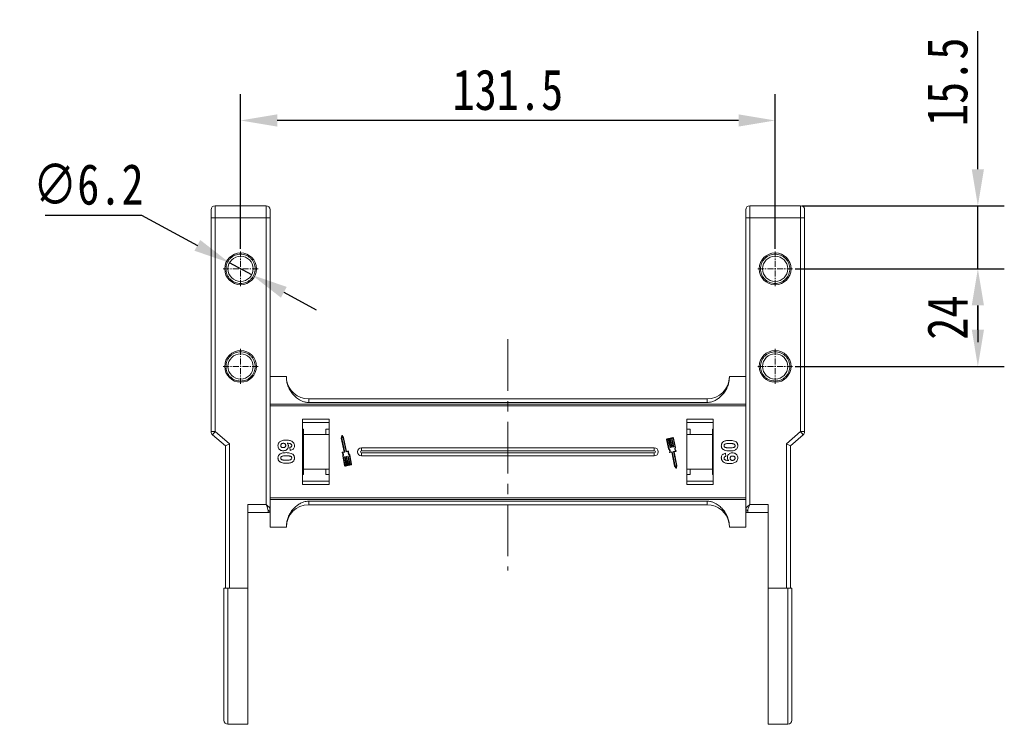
# Model space of a CAD drawing. Header units: millimetres. Extents: x 506 to 1981, y 649 to 1682.
# Tile 13 of 86: x 640 to 882, y 1206 to 1379. Entities that reach past the tile are written whole.
import ezdxf

# ---------------------------------------------------------------- set-up
doc = ezdxf.new("R2010")
doc.units = ezdxf.units.MM
doc.linetypes.add('CENTER', pattern=[0.6, 0.375, -0.075, 0.075, -0.075])
doc.linetypes.add('CENTERX2', pattern=[20.32, 12.7, -2.54, 2.54, -2.54])
doc.styles.get("Standard").update_dxf_attribs({"font": '仿宋_GB2312.ttf', "width": 0.8})
doc.dimstyles.new('ISO-45.1', dxfattribs={"dimtxt": 10, "dimasz": 9, "dimexe": 6.5, "dimexo": 0.625, "dimgap": 2.5, "dimtad": 1, "dimtoh": 1, "dimdsep": 46, "dimtxsty": 'Standard', "dimcen": 2.5, "dimadec": 0, "dimazin": 0, "dimtfac": 1, "dimtmove": 0, "dimatfit": 3, "dimfxl": 0, "dimarcsym": 0})
doc.dimstyles.new('副本 ISO-45.1', dxfattribs={"dimtxt": 10, "dimasz": 9, "dimexe": 6.5, "dimexo": 0.625, "dimgap": 2.5, "dimtad": 1, "dimdsep": 46, "dimtxsty": 'Standard', "dimcen": 2.5, "dimadec": 0, "dimazin": 0, "dimtfac": 1, "dimtmove": 0, "dimatfit": 3, "dimfxl": 0, "dimarcsym": 0})

# ---------------------------------------------------------------- blocks, each defined once
blk = doc.blocks.new('*D2715')
at = {"color": 0, "lineweight": -2}
for p, q in [((830.34, 1317.69), (881.78, 1317.69)), ((875.28, 1302.69), (875.28, 1308.69)), ((830.34, 1293.69), (881.78, 1293.69))]:
    blk.add_line(p, q, dxfattribs=at)
at = {"color": 0, "lineweight": 9}
for points in [[(873.78, 1308.69), (876.78, 1308.69), (875.28, 1317.69)], [(873.78, 1302.69), (876.78, 1302.69), (875.28, 1293.69)]]:
    blk.add_solid(points, dxfattribs=at)
at = {"layer": 'Defpoints', "color": 0, "lineweight": 9}
for p in [(829.71, 1317.69), (875.28, 1317.69), (829.71, 1293.69)]:
    blk.add_point(p, dxfattribs=at)
at = {"color": 0, "lineweight": 9, "insert": (867.78, 1305.69), "char_height": 10, "attachment_point": 5, "rotation": 90}
blk.add_mtext('24', dxfattribs=at)
blk = doc.blocks.new('*D2716')
at = {"color": 0, "lineweight": -2}
for p, q in [((875.28, 1342.19), (875.28, 1376.17)), ((831.98, 1333.19), (881.78, 1333.19)), ((875.28, 1317.69), (875.28, 1333.19)), ((830.34, 1317.69), (881.78, 1317.69)), ((875.28, 1308.69), (875.28, 1299.69))]:
    blk.add_line(p, q, dxfattribs=at)
at = {"color": 0, "lineweight": 9}
for points in [[(873.78, 1342.19), (876.78, 1342.19), (875.28, 1333.19)], [(873.78, 1308.69), (876.78, 1308.69), (875.28, 1317.69)]]:
    blk.add_solid(points, dxfattribs=at)
at = {"layer": 'Defpoints', "color": 0, "lineweight": 9}
for p in [(831.35, 1333.19), (875.28, 1333.19), (829.71, 1317.69)]:
    blk.add_point(p, dxfattribs=at)
at = {"color": 0, "lineweight": 9, "insert": (867.78, 1363.68), "char_height": 10, "attachment_point": 5, "rotation": 90}
blk.add_mtext('15.5', dxfattribs=at)
blk = doc.blocks.new('*D2717')
at = {"color": 0, "lineweight": -2}
for p, q in [((693.92, 1322.6), (693.92, 1360.67)), ((825.42, 1322.6), (825.42, 1360.67)), ((816.42, 1354.17), (702.92, 1354.17))]:
    blk.add_line(p, q, dxfattribs=at)
at = {"color": 0, "lineweight": 9}
for points in [[(702.92, 1355.67), (702.92, 1352.67), (693.92, 1354.17)], [(816.42, 1355.67), (816.42, 1352.67), (825.42, 1354.17)]]:
    blk.add_solid(points, dxfattribs=at)
at = {"layer": 'Defpoints', "color": 0, "lineweight": 9}
for p in [(693.92, 1354.17), (693.92, 1321.98), (825.42, 1321.98)]:
    blk.add_point(p, dxfattribs=at)
at = {"color": 0, "lineweight": 9, "insert": (759.67, 1361.67), "char_height": 10, "attachment_point": 5}
blk.add_mtext('131.5', dxfattribs=at)
blk = doc.blocks.new('*D2725')
at = {"color": 0, "lineweight": -2}
for p, q in [((645.86, 1330.9), (669.56, 1330.9)), ((669.56, 1330.9), (683.28, 1323.46)), ((696.65, 1316.21), (691.2, 1319.17)), ((704.56, 1311.92), (712.47, 1307.63))]:
    blk.add_line(p, q, dxfattribs=at)
at = {"color": 0, "lineweight": 9}
for points in [[(684, 1324.78), (682.57, 1322.14), (691.2, 1319.17)], [(705.27, 1313.24), (703.84, 1310.6), (696.65, 1316.21)]]:
    blk.add_solid(points, dxfattribs=at)
at = {"layer": 'Defpoints', "color": 0, "lineweight": 9}
for p in [(691.2, 1319.17), (696.65, 1316.21)]:
    blk.add_point(p, dxfattribs=at)
at = {"color": 0, "lineweight": 9, "insert": (656.46, 1338.4), "char_height": 10, "attachment_point": 5}
blk.add_mtext('∅6.2', dxfattribs=at)

msp = doc.modelspace()

# ---------------------------------------------------------------- linework, layer by layer
at = {"color": 7, "linetype": 'Continuous', "lineweight": 15}
for p, q in [((687.671, 1333.189), (687.671, 1330.189)), ((700.171, 1333.189), (687.671, 1333.189)), ((700.171, 1333.189), (700.171, 1330.189)), ((819.171, 1330.189), (819.171, 1333.189)), ((831.671, 1333.189), (819.171, 1333.189)), ((831.671, 1330.189), (831.671, 1333.189)), ((686.671, 1330.189), (687.671, 1330.189)), ((686.671, 1330.189), (686.671, 1277.649)), ((687.671, 1277.649), (687.671, 1330.189)), ((687.671, 1330.189), (700.171, 1330.189)), ((700.171, 1330.189), (700.171, 1259.752)), ((700.171, 1330.189), (701.171, 1330.189)), ((701.171, 1258.634), (701.171, 1330.189)), ((818.171, 1330.189), (818.171, 1258.634)), ((819.171, 1330.189), (818.171, 1330.189)), ((819.171, 1259.752), (819.171, 1330.189)), ((819.171, 1330.189), (831.671, 1330.189)), ((831.671, 1330.189), (831.671, 1277.649)), ((832.671, 1330.189), (831.671, 1330.189)), ((832.671, 1277.649), (832.671, 1330.189)), ((701.171, 1291.189), (705.171, 1291.189)), ((818.171, 1291.189), (814.171, 1291.189)), ((759.671, 1284.396), (701.171, 1284.396)), ((701.171, 1283.977), (759.671, 1283.977)), ((710.671, 1285.689), (710.671, 1284.804)), ((759.671, 1285.689), (710.671, 1285.689)), ((710.671, 1284.804), (759.671, 1284.804)), ((808.671, 1285.689), (759.671, 1285.689)), ((759.671, 1284.804), (808.671, 1284.804)), ((818.171, 1284.396), (759.671, 1284.396)), ((759.671, 1283.977), (818.171, 1283.977)), ((808.671, 1285.689), (808.671, 1284.804)), ((709.171, 1280.689), (709.171, 1264.689)), ((715.671, 1280.689), (709.171, 1280.689)), ((709.171, 1279.939), (715.671, 1279.939)), ((715.671, 1264.689), (715.671, 1280.689)), ((803.671, 1280.689), (803.671, 1264.689)), ((810.171, 1280.689), (803.671, 1280.689)), ((803.671, 1279.939), (810.171, 1279.939)), ((810.171, 1264.689), (810.171, 1280.689)), ((687.671, 1277.649), (686.671, 1277.649)), ((687.671, 1277.649), (687.02, 1276.89)), ((687.02, 1276.89), (690.171, 1274.189)), ((691.171, 1274.649), (687.671, 1277.649)), ((709.171, 1278.303), (709.371, 1278.303)), ((709.371, 1276.939), (709.371, 1278.303)), ((715.671, 1276.939), (709.371, 1276.939)), ((709.371, 1276.939), (709.371, 1268.439)), ((715.671, 1278.303), (714.871, 1278.303)), ((714.871, 1278.303), (714.871, 1276.986)), ((714.871, 1276.986), (715.671, 1276.986)), ((718.806, 1276.678), (718.688, 1276.077)), ((718.895, 1276.52), (718.808, 1276.078)), ((719.153, 1276.151), (718.895, 1276.52)), ((719.263, 1276.198), (718.912, 1276.7)), ((804.471, 1278.303), (803.671, 1278.303)), ((803.671, 1276.986), (804.471, 1276.986)), ((809.971, 1276.939), (803.671, 1276.939)), ((804.471, 1276.986), (804.471, 1278.303)), ((809.971, 1278.303), (810.171, 1278.303)), ((809.971, 1278.303), (809.971, 1276.939)), ((809.971, 1268.439), (809.971, 1276.939)), ((831.671, 1277.649), (828.171, 1274.649)), ((829.171, 1274.189), (832.322, 1276.89)), ((831.671, 1277.649), (832.671, 1277.649)), ((832.322, 1276.89), (831.671, 1277.649)), ((690.171, 1274.189), (691.171, 1274.649)), ((690.171, 1274.189), (690.171, 1239.189)), ((691.171, 1239.189), (691.171, 1274.649)), ((718.688, 1276.077), (719.4, 1272.707)), ((718.808, 1276.078), (719.54, 1272.616)), ((719.884, 1272.689), (719.153, 1276.151)), ((719.981, 1272.8), (719.263, 1276.198)), ((798.719, 1275.686), (799.2, 1273.407)), ((798.834, 1275.71), (799.308, 1273.467)), ((800.234, 1276.186), (798.855, 1275.894)), ((799.109, 1275.828), (798.879, 1275.78)), ((799.549, 1273.746), (799.109, 1275.828)), ((799.511, 1275.913), (799.224, 1275.852)), ((799.224, 1275.852), (799.664, 1273.77)), ((799.951, 1273.831), (799.511, 1275.913)), ((799.913, 1275.998), (799.626, 1275.937)), ((799.626, 1275.937), (800.066, 1273.855)), ((800.353, 1273.916), (799.913, 1275.998)), ((800.258, 1276.071), (800.028, 1276.022)), ((800.028, 1276.022), (800.468, 1273.94)), ((800.801, 1273.783), (800.328, 1276.026)), ((800.924, 1273.771), (800.442, 1276.05)), ((828.171, 1274.649), (828.171, 1239.189)), ((829.171, 1274.189), (828.171, 1274.649)), ((829.171, 1239.189), (829.171, 1274.189)), ((706.127, 1273.048), (706.043, 1273.818)), ((719.378, 1272.672), (718.962, 1272.584)), ((719.033, 1271.607), (719.514, 1269.329)), ((719.517, 1272.582), (719.073, 1272.488)), ((719.155, 1271.596), (719.629, 1269.353)), ((719.913, 1271.559), (719.971, 1271.571)), ((720.363, 1272.76), (719.919, 1272.667)), ((720.425, 1272.894), (719.981, 1272.8)), ((720.733, 1269.526), (720.293, 1271.609)), ((720.315, 1271.644), (720.373, 1271.656)), ((720.408, 1271.633), (720.848, 1269.55)), ((721.123, 1269.669), (720.649, 1271.911)), ((721.238, 1269.693), (720.756, 1271.971)), ((759.671, 1273.689), (723.671, 1273.689)), ((723.671, 1272.974), (723.671, 1273.689)), ((759.671, 1272.974), (723.671, 1272.974)), ((723.671, 1271.689), (723.671, 1272.404)), ((723.671, 1272.404), (759.671, 1272.404)), ((723.671, 1271.689), (759.671, 1271.689)), ((795.671, 1273.689), (759.671, 1273.689)), ((795.671, 1272.974), (759.671, 1272.974)), ((759.671, 1272.404), (795.671, 1272.404)), ((759.671, 1271.689), (795.671, 1271.689)), ((795.671, 1273.689), (795.671, 1272.974)), ((795.671, 1271.689), (795.671, 1272.404)), ((799.531, 1272.485), (799.975, 1272.579)), ((799.641, 1273.735), (799.584, 1273.723)), ((799.593, 1272.618), (800.037, 1272.712)), ((799.975, 1272.579), (800.693, 1269.18)), ((800.043, 1273.82), (799.986, 1273.808)), ((800.072, 1272.689), (800.803, 1269.228)), ((800.446, 1273.905), (800.388, 1273.893)), ((801.148, 1269.301), (800.417, 1272.762)), ((800.44, 1272.797), (800.884, 1272.891)), ((801.268, 1269.302), (800.556, 1272.671)), ((800.579, 1272.706), (800.994, 1272.794)), ((813.215, 1272.33), (813.299, 1271.561)), ((719.928, 1269.356), (719.488, 1271.439)), ((719.511, 1271.474), (719.568, 1271.486)), ((719.603, 1271.463), (720.043, 1269.381)), ((719.698, 1269.308), (719.928, 1269.356)), ((719.723, 1269.193), (721.102, 1269.484)), ((720.33, 1269.441), (719.89, 1271.524)), ((720.005, 1271.548), (720.445, 1269.465)), ((720.043, 1269.381), (720.33, 1269.441)), ((720.445, 1269.465), (720.733, 1269.526)), ((720.848, 1269.55), (721.077, 1269.599)), ((800.693, 1269.18), (801.044, 1268.678)), ((800.803, 1269.228), (801.062, 1268.859)), ((801.062, 1268.859), (801.148, 1269.301)), ((801.15, 1268.701), (801.268, 1269.302)), ((709.371, 1267.076), (709.171, 1267.076)), ((709.371, 1268.439), (715.671, 1268.439)), ((709.371, 1267.076), (709.371, 1268.439)), ((715.671, 1268.393), (714.871, 1268.393)), ((714.871, 1268.393), (714.871, 1267.076)), ((714.871, 1267.076), (715.671, 1267.076)), ((803.671, 1268.439), (809.971, 1268.439)), ((804.471, 1268.393), (803.671, 1268.393)), ((803.671, 1267.076), (804.471, 1267.076)), ((804.471, 1267.076), (804.471, 1268.393)), ((809.971, 1268.439), (809.971, 1267.076)), ((810.171, 1267.076), (809.971, 1267.076)), ((715.671, 1265.439), (709.171, 1265.439)), ((709.171, 1264.689), (715.671, 1264.689)), ((810.171, 1265.439), (803.671, 1265.439)), ((803.671, 1264.689), (810.171, 1264.689)), ((695.671, 1259.752), (695.671, 1239.189)), ((700.171, 1259.752), (695.671, 1259.752)), ((759.671, 1261.401), (701.171, 1261.401)), ((701.171, 1260.982), (759.671, 1260.982)), ((759.671, 1260.575), (710.671, 1260.575)), ((710.671, 1260.575), (710.671, 1259.689)), ((710.671, 1259.689), (759.671, 1259.689)), ((818.171, 1261.401), (759.671, 1261.401)), ((759.671, 1260.982), (818.171, 1260.982)), ((808.671, 1260.575), (759.671, 1260.575)), ((759.671, 1259.689), (808.671, 1259.689)), ((808.671, 1259.689), (808.671, 1260.575)), ((823.671, 1259.752), (819.171, 1259.752)), ((823.671, 1239.189), (823.671, 1259.752)), ((695.671, 1257.752), (700.671, 1257.752)), ((700.671, 1257.752), (700.671, 1258.262)), ((701.171, 1258.369), (701.171, 1258.634)), ((701.171, 1258.198), (701.171, 1254.189)), ((818.171, 1258.198), (818.171, 1254.189)), ((818.671, 1258.262), (818.671, 1257.752)), ((818.671, 1257.752), (823.671, 1257.752)), ((705.171, 1254.189), (701.171, 1254.189)), ((814.171, 1254.189), (818.171, 1254.189)), ((691.171, 1239.189), (690.821, 1239.189)), ((690.821, 1239.189), (690.821, 1205.689)), ((695.671, 1239.189), (691.171, 1239.189)), ((695.671, 1239.189), (695.671, 1205.689)), ((828.171, 1239.189), (823.671, 1239.189)), ((823.671, 1205.689), (823.671, 1239.189)), ((828.521, 1239.189), (828.171, 1239.189)), ((828.521, 1205.689), (828.521, 1239.189)), ((690.821, 1205.689), (695.671, 1205.689)), ((823.671, 1205.689), (828.521, 1205.689))]:
    msp.add_line(p, q, dxfattribs=at)
at = {"color": 1, "linetype": 'CENTER', "lineweight": 9, "ltscale": 3.9624}
for p, q in [((693.921, 1313.399), (693.921, 1321.979)), ((825.421, 1313.399), (825.421, 1321.979)), ((689.631, 1317.689), (698.211, 1317.689)), ((821.131, 1317.689), (829.711, 1317.689)), ((693.921, 1289.399), (693.921, 1297.979)), ((825.421, 1289.399), (825.421, 1297.979)), ((689.631, 1293.689), (698.211, 1293.689)), ((821.131, 1293.689), (829.711, 1293.689))]:
    msp.add_line(p, q, dxfattribs=at)
at = {"color": 1, "linetype": 'CENTERX2', "lineweight": 13}
msp.add_line((759.671, 1300.355), (759.671, 1243.518), dxfattribs=at)
at = {"color": 7, "linetype": 'Continuous', "lineweight": 15}
for centre, radius in [((693.921, 1317.689), 3.9), ((693.921, 1317.689), 3.1), ((825.421, 1317.689), 3.9), ((825.421, 1317.689), 3.1), ((693.921, 1293.689), 3.9), ((693.921, 1293.689), 3.1), ((825.421, 1293.689), 3.9), ((825.421, 1293.689), 3.1)]:
    msp.add_circle(centre, radius, dxfattribs=at)
for centre, radius, start, end in [((687.671, 1332.189), 1, 90, 180), ((700.171, 1332.189), 1, 0, 90), ((819.171, 1332.189), 1, 90, 180), ((831.671, 1332.189), 1, 0, 90), ((808.671, 1291.189), 5.5, 270, 360), ((710.671, 1291.189), 5.5, 187.91122, 270), ((687.671, 1277.649), 1, 180, 229.39871), ((718.864, 1276.667), 0.0587, 34.95116, 168.90824), ((831.671, 1277.649), 1, 310.60129, 0), ((798.891, 1275.722), 0.176, 101.9297, 191.9297), ((798.891, 1275.722), 0.0587, 101.9297, 191.9297), ((800.27, 1276.013), 0.176, 11.9297, 101.9297), ((800.27, 1276.013), 0.0587, 11.9297, 101.9297), ((718.974, 1272.527), 0.0587, 101.9297, 217.44471), ((718.235, 1271.961), 0.873, 336.11204, 37.44471), ((718.235, 1271.961), 0.99, 338.37041, 32.16635), ((719.372, 1272.701), 0.0294, 281.9297, 11.9297), ((719.511, 1272.61), 0.0294, 281.9297, 11.9297), ((719.913, 1272.695), 0.0294, 191.9297, 281.9297), ((719.919, 1271.53), 0.0294, 101.9297, 191.9297), ((719.977, 1271.542), 0.0294, 11.9297, 101.9297), ((720.321, 1271.615), 0.0294, 101.9297, 191.9297), ((721.343, 1272.617), 0.99, 171.69305, 225.48899), ((720.379, 1271.627), 0.0294, 11.9297, 101.9297), ((720.438, 1272.836), 0.0587, 346.41469, 101.9297), ((721.343, 1272.617), 0.873, 166.41469, 227.74736), ((723.671, 1272.689), 1, 90, 270), ((723.671, 1272.689), 0.285, 90, 270), ((795.671, 1272.689), 1, 270, 90), ((795.671, 1272.689), 0.285, 270, 90), ((798.613, 1272.761), 0.873, 346.41469, 47.74736), ((798.613, 1272.761), 0.99, 351.69305, 45.48899), ((799.519, 1272.542), 0.0587, 166.41469, 281.9297), ((799.578, 1273.752), 0.0294, 191.9297, 281.9297), ((799.635, 1273.764), 0.0294, 281.9297, 11.9297), ((799.98, 1273.837), 0.0294, 191.9297, 281.9297), ((800.043, 1272.683), 0.0294, 11.9297, 101.9297), ((800.037, 1273.849), 0.0294, 281.9297, 11.9297), ((800.382, 1273.922), 0.0294, 191.9297, 281.9297), ((800.446, 1272.768), 0.0294, 101.9297, 191.9297), ((800.439, 1273.934), 0.0294, 281.9297, 11.9297), ((800.585, 1272.678), 0.0294, 101.9297, 191.9297), ((801.722, 1273.418), 0.99, 158.37041, 212.16635), ((801.722, 1273.418), 0.873, 156.11204, 217.44471), ((800.982, 1272.852), 0.0587, 281.9297, 37.44471), ((719.517, 1271.445), 0.0294, 101.9297, 191.9297), ((719.686, 1269.365), 0.176, 191.9297, 281.9297), ((719.574, 1271.457), 0.0294, 11.9297, 101.9297), ((719.686, 1269.365), 0.0587, 191.9297, 281.9297), ((721.065, 1269.656), 0.0587, 281.9297, 11.9297), ((721.065, 1269.656), 0.176, 281.9297, 11.9297), ((801.093, 1268.712), 0.0587, 214.95116, 348.90824), ((710.671, 1254.189), 5.5, 90, 180), ((808.671, 1254.189), 5.5, 7.91122, 90), ((700.726, 1258.709), 0.451, 262.91865, 350.4798), ((700.671, 1258.252), 0.5, 270, 0), ((818.615, 1258.709), 0.451, 189.5202, 277.08135), ((818.671, 1258.252), 0.5, 180, 270), ((690.821, 1206.689), 1, 180, 270), ((828.521, 1206.689), 1, 270, 0)]:
    msp.add_arc(centre, radius, start, end, dxfattribs=at)
for points, knots in [([(686.671, 1332.189), (686.671, 1332.162), (686.671, 1332.121), (686.671, 1331.872), (686.671, 1331.613), (686.671, 1331.295), (686.671, 1330.829), (686.671, 1330.441), (686.671, 1330.189)], [0, 0, 0, 0, 0.2394429, 0.3698071, 0.5000001, 0.6303641, 0.7605571, 1, 1, 1, 1]), ([(701.171, 1330.189), (701.171, 1330.441), (701.171, 1330.829), (701.171, 1331.295), (701.171, 1331.613), (701.171, 1331.872), (701.171, 1332.121), (701.171, 1332.162), (701.171, 1332.189)], [0, 0, 0, 0, 0.2394429, 0.3696359, 0.4999999, 0.6301929, 0.7605571, 1, 1, 1, 1]), ([(818.171, 1332.189), (818.171, 1332.162), (818.171, 1332.121), (818.171, 1331.872), (818.171, 1331.614), (818.171, 1331.295), (818.171, 1330.829), (818.171, 1330.441), (818.171, 1330.189)], [0, 0, 0, 0, 0.2394429, 0.3696359, 0.4999999, 0.6301929, 0.7605571, 1, 1, 1, 1]), ([(832.671, 1330.189), (832.671, 1330.441), (832.671, 1330.829), (832.671, 1331.295), (832.671, 1331.614), (832.671, 1331.872), (832.671, 1332.121), (832.671, 1332.162), (832.671, 1332.189)], [0, 0, 0, 0, 0.23944295, 0.36980709, 0.50000008, 0.63036414, 0.76055705, 1, 1, 1, 1]), ([(693.921, 1314.089), (693.695, 1314.101), (693.242, 1314.125), (692.57, 1314.33), (691.93, 1314.658), (691.358, 1315.126), (690.968, 1315.603), (690.721, 1316.026), (690.525, 1316.455), (690.363, 1317.011), (690.3, 1317.689), (690.363, 1318.368), (690.56, 1319.04), (690.89, 1319.68), (691.358, 1320.252), (691.834, 1320.642), (692.258, 1320.89), (692.687, 1321.084), (693.242, 1321.253), (693.695, 1321.277), (693.921, 1321.289)], [0, 0, 0, 0, 0.05998, 0.1199831, 0.1849463, 0.249957, 0.3149202, 0.3472901, 0.3800161, 0.4399843, 0.4999996, 0.5599679, 0.6199831, 0.6849463, 0.749957, 0.8149202, 0.8472901, 0.8800161, 0.9399965, 1, 1, 1, 1]), ([(693.921, 1321.289), (694.147, 1321.277), (694.6, 1321.253), (695.272, 1321.049), (695.912, 1320.721), (696.484, 1320.252), (696.874, 1319.776), (697.121, 1319.353), (697.316, 1318.923), (697.479, 1318.368), (697.542, 1317.689), (697.479, 1317.011), (697.282, 1316.339), (696.952, 1315.698), (696.484, 1315.127), (696.008, 1314.737), (695.584, 1314.489), (695.155, 1314.295), (694.6, 1314.125), (694.147, 1314.101), (693.921, 1314.089)], [0, 0, 0, 0, 0.05998, 0.1199831, 0.1849463, 0.249957, 0.3149202, 0.3472901, 0.3800161, 0.4399843, 0.4999996, 0.5599679, 0.6199831, 0.6849463, 0.749957, 0.8149202, 0.8472901, 0.8800161, 0.9399965, 1, 1, 1, 1]), ([(825.421, 1314.089), (825.195, 1314.101), (824.742, 1314.125), (824.07, 1314.33), (823.43, 1314.658), (822.858, 1315.126), (822.468, 1315.603), (822.221, 1316.026), (822.025, 1316.455), (821.863, 1317.011), (821.8, 1317.689), (821.863, 1318.368), (822.06, 1319.04), (822.39, 1319.68), (822.858, 1320.252), (823.334, 1320.642), (823.758, 1320.89), (824.187, 1321.084), (824.742, 1321.253), (825.195, 1321.277), (825.421, 1321.289)], [0, 0, 0, 0, 0.05998, 0.1199831, 0.1849463, 0.249957, 0.3149202, 0.3472901, 0.3800161, 0.4399843, 0.4999996, 0.5599679, 0.6199831, 0.6849463, 0.749957, 0.8149202, 0.8472901, 0.8800161, 0.9399965, 1, 1, 1, 1]), ([(825.421, 1321.289), (825.647, 1321.277), (826.1, 1321.253), (826.772, 1321.049), (827.412, 1320.721), (827.984, 1320.252), (828.374, 1319.776), (828.621, 1319.353), (828.816, 1318.923), (828.979, 1318.368), (829.042, 1317.689), (828.979, 1317.011), (828.782, 1316.339), (828.452, 1315.698), (827.984, 1315.127), (827.508, 1314.737), (827.084, 1314.489), (826.655, 1314.295), (826.1, 1314.125), (825.647, 1314.101), (825.421, 1314.089)], [0, 0, 0, 0, 0.05998, 0.1199831, 0.1849463, 0.249957, 0.3149202, 0.3472901, 0.3800161, 0.4399843, 0.4999996, 0.5599679, 0.6199831, 0.6849463, 0.749957, 0.8149202, 0.8472901, 0.8800161, 0.9399965, 1, 1, 1, 1]), ([(693.921, 1290.089), (693.695, 1290.101), (693.242, 1290.125), (692.57, 1290.33), (691.93, 1290.658), (691.358, 1291.126), (690.968, 1291.603), (690.721, 1292.026), (690.525, 1292.455), (690.363, 1293.011), (690.3, 1293.689), (690.363, 1294.368), (690.56, 1295.04), (690.89, 1295.68), (691.358, 1296.252), (691.834, 1296.642), (692.258, 1296.89), (692.687, 1297.084), (693.242, 1297.253), (693.695, 1297.277), (693.921, 1297.289)], [0, 0, 0, 0, 0.05997996, 0.1199831, 0.18494633, 0.24995699, 0.31492025, 0.34729014, 0.38001606, 0.43998433, 0.49999957, 0.55996785, 0.6199831, 0.68494633, 0.74995699, 0.81492025, 0.84729014, 0.88001606, 0.93999645, 1, 1, 1, 1]), ([(693.921, 1297.289), (694.147, 1297.277), (694.6, 1297.253), (695.272, 1297.049), (695.912, 1296.721), (696.484, 1296.252), (696.874, 1295.776), (697.121, 1295.353), (697.316, 1294.923), (697.479, 1294.368), (697.542, 1293.689), (697.479, 1293.011), (697.282, 1292.339), (696.952, 1291.698), (696.484, 1291.127), (696.008, 1290.737), (695.584, 1290.489), (695.155, 1290.295), (694.6, 1290.125), (694.147, 1290.101), (693.921, 1290.089)], [0, 0, 0, 0, 0.05998, 0.1199831, 0.1849463, 0.249957, 0.3149202, 0.3472901, 0.3800161, 0.4399843, 0.4999996, 0.5599679, 0.6199831, 0.6849463, 0.749957, 0.8149202, 0.8472901, 0.8800161, 0.9399965, 1, 1, 1, 1]), ([(825.421, 1290.089), (825.195, 1290.101), (824.742, 1290.125), (824.07, 1290.33), (823.43, 1290.658), (822.858, 1291.126), (822.468, 1291.603), (822.221, 1292.026), (822.025, 1292.455), (821.863, 1293.011), (821.8, 1293.689), (821.863, 1294.368), (822.06, 1295.04), (822.39, 1295.68), (822.858, 1296.252), (823.334, 1296.642), (823.758, 1296.89), (824.187, 1297.084), (824.742, 1297.253), (825.195, 1297.277), (825.421, 1297.289)], [0, 0, 0, 0, 0.05997996, 0.1199831, 0.18494633, 0.24995699, 0.31492025, 0.34729014, 0.38001606, 0.43998433, 0.49999957, 0.55996785, 0.6199831, 0.68494633, 0.74995699, 0.81492025, 0.84729014, 0.88001606, 0.93999645, 1, 1, 1, 1]), ([(825.421, 1297.289), (825.647, 1297.277), (826.1, 1297.253), (826.772, 1297.049), (827.412, 1296.721), (827.984, 1296.252), (828.374, 1295.776), (828.621, 1295.353), (828.816, 1294.923), (828.979, 1294.368), (829.042, 1293.689), (828.979, 1293.011), (828.782, 1292.339), (828.452, 1291.698), (827.984, 1291.127), (827.508, 1290.737), (827.084, 1290.489), (826.655, 1290.295), (826.1, 1290.125), (825.647, 1290.101), (825.421, 1290.089)], [0, 0, 0, 0, 0.05998, 0.1199831, 0.1849463, 0.249957, 0.3149202, 0.3472901, 0.3800161, 0.4399843, 0.4999996, 0.5599679, 0.6199831, 0.6849463, 0.749957, 0.8149202, 0.8472901, 0.8800161, 0.9399965, 1, 1, 1, 1]), ([(705.171, 1291.189), (705.19, 1290.809), (705.229, 1290.049), (705.531, 1288.94), (706.01, 1287.897), (706.661, 1286.949), (707.467, 1286.127), (708.294, 1285.533), (709.082, 1285.139), (709.833, 1284.87), (710.377, 1284.827), (710.671, 1284.804)], [0, 0, 0, 0, 0.1245955, 0.2491892, 0.3738223, 0.4984451, 0.6220504, 0.7455895, 0.8257011, 0.9057067, 1, 1, 1, 1]), ([(808.671, 1284.804), (809.062, 1284.845), (809.758, 1284.919), (810.678, 1285.33), (811.463, 1285.814), (812.175, 1286.416), (812.839, 1287.159), (813.409, 1288.041), (813.845, 1289.048), (814.119, 1290.107), (814.154, 1290.828), (814.171, 1291.189)], [0, 0, 0, 0, 0.12537671, 0.22314387, 0.32104417, 0.42261476, 0.52420473, 0.64378252, 0.76336805, 0.8816833, 1, 1, 1, 1]), ([(703.12, 1274.204), (703.13, 1274.339), (703.152, 1274.611), (703.353, 1274.97), (703.658, 1275.262), (704.194, 1275.502), (704.704, 1275.557), (705.059, 1275.561), (705.117, 1275.561)], [0, 0, 0, 0, 0.1482689, 0.2976473, 0.4424214, 0.6078512, 0.9356585, 1, 1, 1, 1]), ([(704.424, 1272.946), (704.29, 1272.954), (704.02, 1272.969), (703.638, 1273.135), (703.339, 1273.42), (703.148, 1273.794), (703.129, 1274.067), (703.12, 1274.204)], [0, 0, 0, 0, 0.1978309, 0.3972998, 0.5989102, 0.7987412, 1, 1, 1, 1]), ([(703.786, 1274.219), (703.793, 1274.287), (703.808, 1274.424), (703.925, 1274.599), (704.082, 1274.726), (704.265, 1274.783), (704.384, 1274.789), (704.442, 1274.792)], [0, 0, 0, 0, 0.2079047, 0.4199807, 0.6306256, 0.821735, 1, 1, 1, 1]), ([(704.385, 1273.715), (704.299, 1273.719), (704.161, 1273.725), (703.982, 1273.799), (703.873, 1273.909), (703.8, 1274.053), (703.791, 1274.16), (703.786, 1274.219)], [0, 0, 0, 0, 0.2886974, 0.4635526, 0.6399417, 0.8018084, 1, 1, 1, 1]), ([(705.017, 1274.257), (705.012, 1274.19), (705.002, 1274.065), (704.908, 1273.904), (704.772, 1273.785), (704.588, 1273.723), (704.455, 1273.718), (704.385, 1273.715)], [0, 0, 0, 0, 0.2137567, 0.3949441, 0.5765849, 0.7773109, 1, 1, 1, 1]), ([(705.684, 1274.128), (705.671, 1273.992), (705.647, 1273.72), (705.431, 1273.371), (705.129, 1273.106), (704.776, 1272.964), (704.533, 1272.951), (704.424, 1272.946)], [0, 0, 0, 0, 0.2102159, 0.4219747, 0.6200164, 0.8310369, 1, 1, 1, 1]), ([(704.442, 1274.792), (704.524, 1274.787), (704.66, 1274.779), (704.83, 1274.688), (704.938, 1274.566), (705.007, 1274.417), (705.014, 1274.309), (705.017, 1274.257)], [0, 0, 0, 0, 0.2767209, 0.4568705, 0.6370074, 0.8240683, 1, 1, 1, 1]), ([(705.117, 1275.561), (705.25, 1275.558), (705.652, 1275.549), (706.208, 1275.459), (706.716, 1275.181), (707.019, 1274.834), (707.157, 1274.464), (707.167, 1274.231), (707.171, 1274.146)], [0, 0, 0, 0, 0.1423372, 0.4291269, 0.5899433, 0.7512055, 0.9098946, 1, 1, 1, 1]), ([(706.504, 1274.245), (706.499, 1274.299), (706.488, 1274.407), (706.388, 1274.559), (706.216, 1274.701), (705.854, 1274.809), (705.554, 1274.834), (705.349, 1274.85)], [0, 0, 0, 0, 0.1120492, 0.2243802, 0.3701146, 0.5702758, 1, 1, 1, 1]), ([(705.349, 1274.85), (705.397, 1274.804), (705.495, 1274.71), (705.587, 1274.564), (705.636, 1274.437), (705.664, 1274.338), (705.68, 1274.234), (705.683, 1274.163), (705.684, 1274.128)], [0, 0, 0, 0, 0.2436536, 0.4957602, 0.6178923, 0.7415029, 0.8700251, 1, 1, 1, 1]), ([(706.043, 1273.818), (706.12, 1273.83), (706.242, 1273.85), (706.387, 1273.94), (706.468, 1274.045), (706.5, 1274.153), (706.503, 1274.219), (706.504, 1274.245)], [0, 0, 0, 0, 0.33384, 0.5245467, 0.7163724, 0.8918244, 1, 1, 1, 1]), ([(707.171, 1274.146), (707.16, 1274.01), (707.141, 1273.764), (706.957, 1273.451), (706.68, 1273.21), (706.383, 1273.095), (706.184, 1273.059), (706.127, 1273.048)], [0, 0, 0, 0, 0.2426908, 0.4390024, 0.635006, 0.8950587, 1, 1, 1, 1]), ([(812.171, 1274.202), (812.173, 1274.269), (812.178, 1274.404), (812.221, 1274.602), (812.299, 1274.792), (812.398, 1274.937), (812.496, 1275.044), (812.553, 1275.093), (812.582, 1275.117)], [0, 0, 0, 0, 0.1926347, 0.388697, 0.5820148, 0.7830443, 0.8909593, 1, 1, 1, 1]), ([(812.577, 1273.29), (812.527, 1273.335), (812.425, 1273.425), (812.309, 1273.594), (812.227, 1273.782), (812.188, 1273.952), (812.173, 1274.093), (812.172, 1274.166), (812.171, 1274.202)], [0, 0, 0, 0, 0.1937693, 0.3935642, 0.587886, 0.7891312, 0.8942826, 1, 1, 1, 1]), ([(812.582, 1275.117), (812.636, 1275.156), (812.746, 1275.236), (812.983, 1275.344), (813.29, 1275.434), (813.627, 1275.484), (813.932, 1275.506), (814.109, 1275.509), (814.198, 1275.51)], [0, 0, 0, 0, 0.1184406, 0.2393457, 0.4595932, 0.6849248, 0.8422399, 1, 1, 1, 1]), ([(812.838, 1274.202), (812.846, 1274.27), (812.859, 1274.381), (812.947, 1274.509), (813.1, 1274.613), (813.374, 1274.706), (813.764, 1274.735), (814.053, 1274.739), (814.198, 1274.741)], [0, 0, 0, 0, 0.1253702, 0.2022903, 0.2791788, 0.4647576, 0.7305818, 1, 1, 1, 1]), ([(813.23, 1273.749), (813.161, 1273.773), (813.05, 1273.811), (812.924, 1273.918), (812.858, 1274.04), (812.84, 1274.139), (812.838, 1274.194), (812.838, 1274.202)], [0, 0, 0, 0, 0.3336776, 0.5404125, 0.7472639, 0.9612091, 1, 1, 1, 1]), ([(816.222, 1274.202), (816.212, 1274.067), (816.192, 1273.795), (815.993, 1273.443), (815.7, 1273.171), (815.279, 1272.995), (814.765, 1272.907), (814.382, 1272.899), (814.19, 1272.894)], [0, 0, 0, 0, 0.1474062, 0.2963669, 0.4308106, 0.5797755, 0.7893694, 1, 1, 1, 1]), ([(814.198, 1275.51), (814.332, 1275.508), (814.635, 1275.503), (815.164, 1275.43), (815.586, 1275.29), (815.793, 1275.131), (815.816, 1275.114)], [0, 0, 0, 0, 0.23673076, 0.53755546, 0.94966792, 1, 1, 1, 1]), ([(814.198, 1274.741), (814.265, 1274.74), (814.398, 1274.739), (814.579, 1274.733), (814.74, 1274.723), (814.882, 1274.709), (815.024, 1274.691), (815.116, 1274.667), (815.163, 1274.655)], [0, 0, 0, 0, 0.2059417, 0.4119594, 0.558149, 0.7045024, 0.8518015, 1, 1, 1, 1]), ([(815.556, 1274.202), (815.55, 1274.145), (815.54, 1274.043), (815.464, 1273.911), (815.316, 1273.798), (815.041, 1273.702), (814.649, 1273.669), (814.349, 1273.665), (814.198, 1273.664)], [0, 0, 0, 0, 0.10461361, 0.18881412, 0.27351189, 0.44412695, 0.71948087, 1, 1, 1, 1]), ([(815.163, 1274.655), (815.232, 1274.631), (815.344, 1274.593), (815.47, 1274.485), (815.536, 1274.361), (815.553, 1274.262), (815.555, 1274.208), (815.556, 1274.202)], [0, 0, 0, 0, 0.3348035, 0.5425606, 0.750382, 0.9707212, 1, 1, 1, 1]), ([(815.816, 1275.114), (815.866, 1275.07), (815.968, 1274.979), (816.084, 1274.811), (816.167, 1274.622), (816.205, 1274.453), (816.22, 1274.311), (816.221, 1274.239), (816.222, 1274.202)], [0, 0, 0, 0, 0.1937762, 0.3936, 0.5878635, 0.7889077, 0.894169, 1, 1, 1, 1]), ([(703.12, 1271.176), (703.13, 1271.312), (703.15, 1271.584), (703.348, 1271.937), (703.662, 1272.226), (704.273, 1272.459), (704.793, 1272.474), (705.152, 1272.484)], [0, 0, 0, 0, 0.1475277, 0.2965695, 0.43214, 0.6087374, 1, 1, 1, 1]), ([(703.786, 1271.176), (703.794, 1271.245), (703.807, 1271.355), (703.894, 1271.484), (704.044, 1271.586), (704.316, 1271.68), (704.706, 1271.709), (704.997, 1271.713), (705.144, 1271.715)], [0, 0, 0, 0, 0.125351, 0.2021974, 0.2791824, 0.4597421, 0.727968, 1, 1, 1, 1]), ([(705.144, 1271.715), (705.21, 1271.714), (705.344, 1271.713), (705.525, 1271.708), (705.686, 1271.698), (705.829, 1271.683), (705.972, 1271.665), (706.065, 1271.641), (706.112, 1271.629)], [0, 0, 0, 0, 0.20527, 0.4106157, 0.5571475, 0.7038444, 0.8514751, 1, 1, 1, 1]), ([(705.152, 1272.484), (705.285, 1272.482), (705.588, 1272.477), (706.116, 1272.404), (706.536, 1272.263), (706.742, 1272.106), (706.765, 1272.088)], [0, 0, 0, 0, 0.2373811, 0.5389182, 0.9490817, 1, 1, 1, 1]), ([(706.112, 1271.629), (706.181, 1271.606), (706.293, 1271.568), (706.419, 1271.459), (706.485, 1271.336), (706.502, 1271.237), (706.504, 1271.183), (706.504, 1271.176)], [0, 0, 0, 0, 0.3348035, 0.5425606, 0.750382, 0.9707212, 1, 1, 1, 1]), ([(706.765, 1272.088), (706.815, 1272.044), (706.917, 1271.954), (707.032, 1271.785), (707.115, 1271.596), (707.153, 1271.427), (707.168, 1271.286), (707.17, 1271.213), (707.171, 1271.176)], [0, 0, 0, 0, 0.1937762, 0.3936, 0.5878635, 0.7889077, 0.894169, 1, 1, 1, 1]), ([(812.171, 1271.233), (812.182, 1271.368), (812.202, 1271.614), (812.384, 1271.928), (812.664, 1272.17), (812.962, 1272.285), (813.161, 1272.321), (813.215, 1272.33)], [0, 0, 0, 0, 0.2427882, 0.4388655, 0.6348012, 0.9009361, 1, 1, 1, 1]), ([(814.19, 1272.894), (814.057, 1272.897), (813.754, 1272.902), (813.235, 1272.973), (812.815, 1273.111), (812.607, 1273.267), (812.577, 1273.29)], [0, 0, 0, 0, 0.2372812, 0.5385907, 0.9326774, 1, 1, 1, 1]), ([(813.299, 1271.561), (813.219, 1271.548), (813.096, 1271.527), (812.952, 1271.437), (812.875, 1271.332), (812.842, 1271.226), (812.839, 1271.159), (812.838, 1271.134)], [0, 0, 0, 0, 0.3447142, 0.5290593, 0.7142089, 0.8921959, 1, 1, 1, 1]), ([(814.198, 1273.664), (814.132, 1273.664), (813.998, 1273.665), (813.817, 1273.671), (813.656, 1273.681), (813.513, 1273.695), (813.37, 1273.714), (813.277, 1273.737), (813.23, 1273.749)], [0, 0, 0, 0, 0.2052705, 0.4106164, 0.5571497, 0.7038442, 0.8514711, 1, 1, 1, 1]), ([(813.658, 1271.251), (813.67, 1271.387), (813.695, 1271.659), (813.912, 1272.01), (814.217, 1272.277), (814.572, 1272.415), (814.813, 1272.428), (814.918, 1272.433)], [0, 0, 0, 0, 0.2101886, 0.4217733, 0.6236035, 0.8370344, 1, 1, 1, 1]), ([(814.325, 1271.121), (814.331, 1271.189), (814.342, 1271.315), (814.435, 1271.478), (814.567, 1271.589), (814.747, 1271.654), (814.879, 1271.66), (814.957, 1271.664)], [0, 0, 0, 0, 0.2139369, 0.3980753, 0.5830907, 0.7516657, 1, 1, 1, 1]), ([(814.918, 1272.433), (815.052, 1272.425), (815.323, 1272.41), (815.702, 1272.243), (815.998, 1271.963), (816.192, 1271.592), (816.212, 1271.318), (816.222, 1271.175)], [0, 0, 0, 0, 0.1979267, 0.3977284, 0.5974133, 0.7905838, 1, 1, 1, 1]), ([(814.957, 1271.664), (815.044, 1271.66), (815.182, 1271.653), (815.361, 1271.579), (815.468, 1271.469), (815.542, 1271.326), (815.551, 1271.22), (815.556, 1271.16)], [0, 0, 0, 0, 0.2913202, 0.4655393, 0.6416315, 0.798664, 1, 1, 1, 1]), ([(703.526, 1270.265), (703.476, 1270.309), (703.374, 1270.399), (703.258, 1270.568), (703.175, 1270.757), (703.137, 1270.926), (703.122, 1271.067), (703.12, 1271.14), (703.12, 1271.176)], [0, 0, 0, 0, 0.1937693, 0.3935642, 0.587886, 0.7891312, 0.8942826, 1, 1, 1, 1]), ([(705.144, 1269.869), (705.01, 1269.871), (704.707, 1269.876), (704.187, 1269.947), (703.764, 1270.085), (703.556, 1270.242), (703.526, 1270.265)], [0, 0, 0, 0, 0.2366286, 0.5373614, 0.9329864, 1, 1, 1, 1]), ([(704.179, 1270.724), (704.11, 1270.747), (703.998, 1270.785), (703.873, 1270.893), (703.807, 1271.014), (703.789, 1271.114), (703.787, 1271.168), (703.786, 1271.176)], [0, 0, 0, 0, 0.3336776, 0.5404125, 0.7472639, 0.9612091, 1, 1, 1, 1]), ([(705.144, 1270.638), (705.077, 1270.639), (704.944, 1270.64), (704.763, 1270.645), (704.602, 1270.655), (704.46, 1270.669), (704.318, 1270.688), (704.225, 1270.712), (704.179, 1270.724)], [0, 0, 0, 0, 0.2059417, 0.4119594, 0.558149, 0.7045024, 0.8518015, 1, 1, 1, 1]), ([(706.504, 1271.176), (706.498, 1271.119), (706.488, 1271.018), (706.414, 1270.889), (706.273, 1270.779), (706.002, 1270.679), (705.606, 1270.643), (705.299, 1270.64), (705.144, 1270.638)], [0, 0, 0, 0, 0.1056461, 0.1862213, 0.267042, 0.4315406, 0.7127076, 1, 1, 1, 1]), ([(706.76, 1270.261), (706.706, 1270.222), (706.596, 1270.143), (706.364, 1270.037), (706.069, 1269.948), (705.738, 1269.897), (705.428, 1269.873), (705.239, 1269.87), (705.144, 1269.869)], [0, 0, 0, 0, 0.118432, 0.2393289, 0.4494336, 0.6641784, 0.8318201, 1, 1, 1, 1]), ([(707.171, 1271.176), (707.169, 1271.11), (707.164, 1270.975), (707.12, 1270.777), (707.043, 1270.586), (706.944, 1270.442), (706.846, 1270.335), (706.789, 1270.286), (706.76, 1270.261)], [0, 0, 0, 0, 0.1926273, 0.3886837, 0.5820134, 0.7832006, 0.8910383, 1, 1, 1, 1]), ([(814.225, 1269.818), (814.091, 1269.82), (813.69, 1269.829), (813.134, 1269.92), (812.626, 1270.198), (812.323, 1270.545), (812.185, 1270.915), (812.175, 1271.148), (812.171, 1271.233)], [0, 0, 0, 0, 0.1423372, 0.4291269, 0.5899433, 0.7512055, 0.9098946, 1, 1, 1, 1]), ([(812.838, 1271.134), (812.843, 1271.08), (812.854, 1270.972), (812.953, 1270.82), (813.123, 1270.679), (813.485, 1270.57), (813.786, 1270.545), (813.993, 1270.528)], [0, 0, 0, 0, 0.1120155, 0.2243547, 0.3677679, 0.565827, 1, 1, 1, 1]), ([(813.993, 1270.528), (813.944, 1270.574), (813.845, 1270.668), (813.757, 1270.815), (813.705, 1270.942), (813.677, 1271.041), (813.662, 1271.145), (813.659, 1271.215), (813.658, 1271.251)], [0, 0, 0, 0, 0.24349124, 0.49626585, 0.61820988, 0.7417038, 0.87015842, 1, 1, 1, 1]), ([(816.222, 1271.175), (816.212, 1271.04), (816.19, 1270.768), (815.988, 1270.408), (815.683, 1270.116), (815.148, 1269.876), (814.639, 1269.822), (814.284, 1269.818), (814.225, 1269.818)], [0, 0, 0, 0, 0.148288, 0.2977445, 0.4437132, 0.6077915, 0.9347078, 1, 1, 1, 1]), ([(814.9, 1270.587), (814.821, 1270.591), (814.688, 1270.599), (814.519, 1270.685), (814.409, 1270.806), (814.336, 1270.955), (814.328, 1271.066), (814.325, 1271.121)], [0, 0, 0, 0, 0.26739447, 0.44721416, 0.62712208, 0.81306532, 1, 1, 1, 1]), ([(815.556, 1271.16), (815.548, 1271.092), (815.534, 1270.955), (815.417, 1270.781), (815.259, 1270.652), (815.076, 1270.595), (814.956, 1270.589), (814.9, 1270.587)], [0, 0, 0, 0, 0.2079545, 0.4204057, 0.6273197, 0.8277075, 1, 1, 1, 1]), ([(700.171, 1259.752), (700.287, 1259.483), (700.468, 1259.064), (700.639, 1258.566), (700.661, 1258.356), (700.671, 1258.262)], [0, 0, 0, 0, 0.4984131, 0.7729366, 1, 1, 1, 1]), ([(700.171, 1259.752), (700.294, 1259.646), (700.538, 1259.434), (700.868, 1259.125), (701.118, 1258.846), (701.154, 1258.702), (701.171, 1258.634)], [0, 0, 0, 0, 0.2515188, 0.5017844, 0.7656323, 1, 1, 1, 1]), ([(710.671, 1260.575), (710.28, 1260.533), (709.583, 1260.46), (708.664, 1260.049), (707.879, 1259.565), (707.167, 1258.962), (706.503, 1258.219), (705.933, 1257.337), (705.497, 1256.331), (705.223, 1255.272), (705.188, 1254.55), (705.171, 1254.189)], [0, 0, 0, 0, 0.1253767, 0.2231439, 0.3210442, 0.4226148, 0.5242047, 0.6437825, 0.7633681, 0.8816833, 1, 1, 1, 1]), ([(814.171, 1254.189), (814.152, 1254.569), (814.113, 1255.33), (813.81, 1256.438), (813.332, 1257.482), (812.681, 1258.43), (811.875, 1259.251), (811.048, 1259.845), (810.26, 1260.24), (809.509, 1260.508), (808.965, 1260.551), (808.671, 1260.575)], [0, 0, 0, 0, 0.1245955, 0.2491892, 0.3738223, 0.4984451, 0.6220504, 0.7455895, 0.8257011, 0.9057067, 1, 1, 1, 1]), ([(818.171, 1258.634), (818.188, 1258.702), (818.224, 1258.846), (818.474, 1259.125), (818.803, 1259.435), (819.048, 1259.646), (819.171, 1259.752)], [0, 0, 0, 0, 0.2343503, 0.4981953, 0.748869, 1, 1, 1, 1]), ([(818.671, 1258.262), (818.681, 1258.356), (818.702, 1258.566), (818.874, 1259.064), (819.055, 1259.483), (819.171, 1259.752)], [0, 0, 0, 0, 0.22707195, 0.50158707, 1, 1, 1, 1]), ([(818.171, 1258.634), (818.171, 1258.517), (818.171, 1258.391), (818.171, 1258.357), (818.171, 1258.354)], [0, 0, 0, 0, 0.93147, 1, 1, 1, 1]), ([(689.821, 1239.189), (689.821, 1238.198), (689.821, 1236.216), (689.821, 1233.208), (689.821, 1230.194), (689.821, 1227.511), (689.821, 1225.209), (689.821, 1223.264), (689.821, 1221.06), (689.821, 1218.661), (689.821, 1216.168), (689.821, 1213.918), (689.821, 1211.953), (689.821, 1210.282), (689.821, 1208.938), (689.821, 1207.904), (689.821, 1207.199), (689.821, 1206.767), (689.821, 1206.715), (689.821, 1206.689)], [0, 0, 0, 0, 0.0582491, 0.116493, 0.1782416, 0.23998, 0.2829052, 0.3257282, 0.3686443, 0.434335, 0.5000152, 0.565706, 0.6313862, 0.6957083, 0.76002, 0.8217687, 0.883507, 0.9417587, 1, 1, 1, 1]), ([(690.821, 1239.189), (690.709, 1239.189), (690.484, 1239.189), (690.184, 1239.189), (689.958, 1239.189), (689.838, 1239.189), (689.826, 1239.189), (689.821, 1239.189)], [0, 0, 0, 0, 0.2146939, 0.4293877, 0.6440816, 0.8587754, 1, 1, 1, 1]), ([(829.521, 1239.189), (829.51, 1239.189), (829.488, 1239.189), (829.315, 1239.189), (829.062, 1239.189), (828.78, 1239.189), (828.595, 1239.189), (828.521, 1239.189)], [0, 0, 0, 0, 0.21469386, 0.42938772, 0.64408158, 0.85877544, 1, 1, 1, 1]), ([(829.521, 1206.689), (829.521, 1206.715), (829.521, 1206.767), (829.521, 1207.199), (829.521, 1207.904), (829.521, 1208.821), (829.521, 1209.822), (829.521, 1210.83), (829.521, 1212.168), (829.521, 1213.918), (829.521, 1216.168), (829.521, 1218.661), (829.521, 1221.355), (829.521, 1224.214), (829.521, 1227.166), (829.521, 1230.194), (829.521, 1233.208), (829.521, 1236.216), (829.521, 1238.198), (829.521, 1239.189)], [0, 0, 0, 0, 0.0582517, 0.116493, 0.1782416, 0.23998, 0.2829052, 0.3257282, 0.3686443, 0.434335, 0.5000152, 0.565706, 0.6313862, 0.6957083, 0.76002, 0.8217687, 0.8835071, 0.9417561, 1, 1, 1, 1])]:
    msp.add_open_spline(points, degree=3, knots=knots, dxfattribs=at)

# ---------------------------------------------------------------- dimensions: what is measured, and where the dimension line sits
at = {"color": 5, "lineweight": 9}
for base, p1, p2, picture, middle in [((875.282, 1333.189), (829.711, 1317.689), (831.353, 1333.189), '*D2716', (867.782, 1363.678)), ((875.282, 1317.689), (829.711, 1293.689), (829.711, 1317.689), '*D2715', (867.782, 1305.689))]:
    dim = msp.add_linear_dim(base=base, p1=p1, p2=p2, angle=90, dimstyle='副本 ISO-45.1', dxfattribs=at)
    dim.commit()
    dim.dimension.update_dxf_attribs({"geometry": picture, "text_midpoint": middle})
dim = msp.add_linear_dim(base=(693.921, 1354.169), p1=(825.421, 1321.979), p2=(693.921, 1321.979), dimstyle='副本 ISO-45.1', dxfattribs=at)
dim.commit()
dim.dimension.update_dxf_attribs({"geometry": '*D2717', "text_midpoint": (759.671, 1361.669)})
dim = msp.add_diameter_dim_2p(p1=(696.646, 1316.212), p2=(691.196, 1319.167), dimstyle='ISO-45.1', dxfattribs=at)
dim.commit()
dim.dimension.update_dxf_attribs({"geometry": '*D2725', "text_midpoint": (656.463, 1330.896), "dimtype": 163})

doc.saveas('drawing.dxf')
